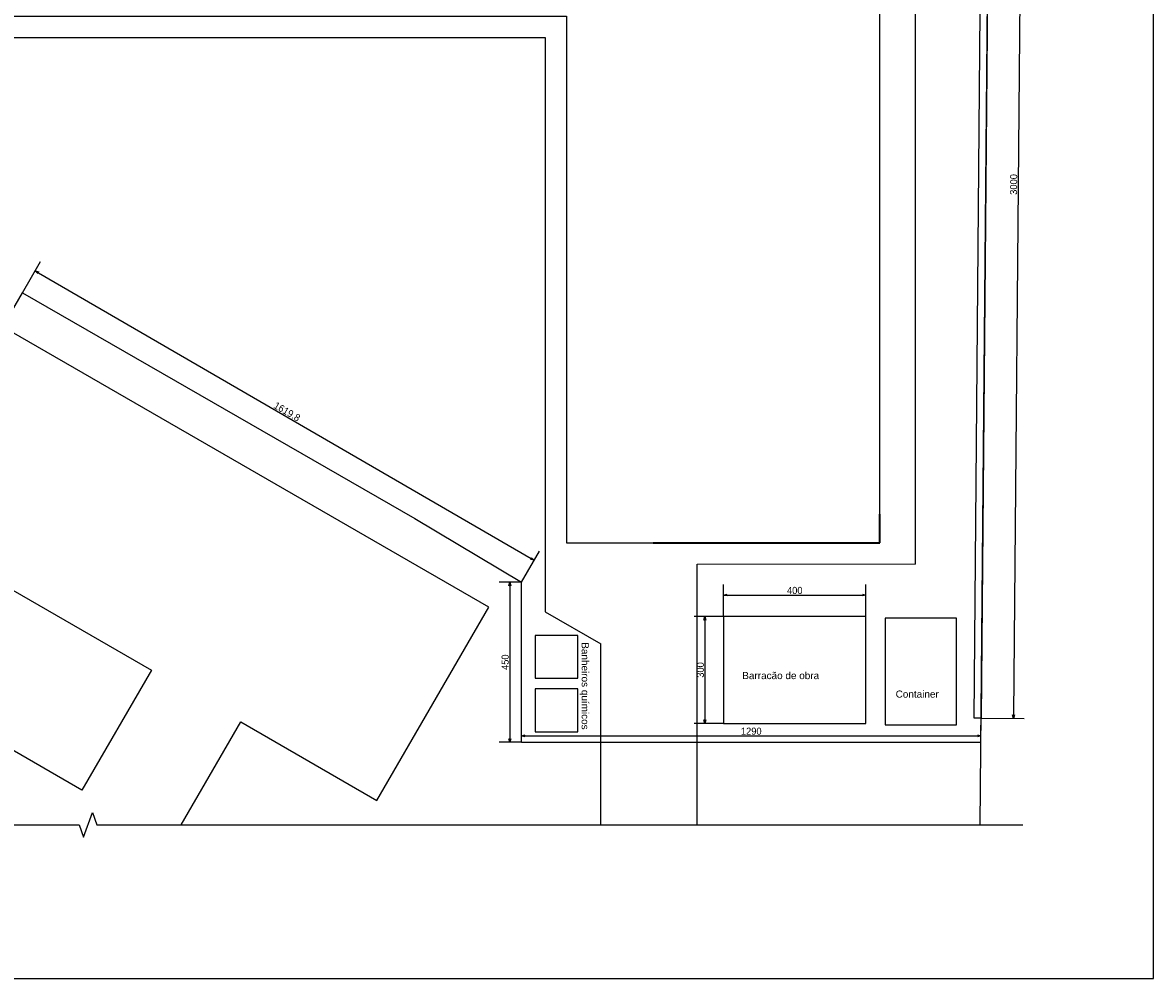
# Model space of a CAD drawing. Header units: millimetres. Extents: x -24 to 384, y -54 to 92.
# Tile 11 of 75: x 93 to 124, y 0 to 27. Entities that reach past the tile are written whole.
import ezdxf

# ---------------------------------------------------------------- set-up
doc = ezdxf.new("R2010")
doc.units = ezdxf.units.MM
doc.layers.add('A-PISOS-NIVEL', color=1, linetype='Continuous')
for name, color, linetype, lineweight in [('ARQ - COTA_NÍVEL', 2, 'Continuous', 5), ('ARQ - PAREDES_REVESTIMENTO', 3, 'Continuous', 35), ('ARQ - PISO', 9, 'Continuous', 5)]:
    doc.layers.add(name, color=color, linetype=linetype, lineweight=lineweight)
doc.styles.add('Arial_1', font='arial.ttf', dxfattribs={"height": 0.225})
doc.styles.add('GULIM', font='Gulim.ttf')
doc.linetypes.add('FENCELINE2', pattern='A,6.35,-2.54,[132,ltypeshp.shx,S=2.54,R=0,X=-2.54,Y=0],-2.54,25.4', length=36.83)
doc.dimstyles.new('GULIM-100', dxfattribs={"dimtxt": 0.2, "dimasz": 0.1, "dimexe": 0.3, "dimexo": 0, "dimgap": 0.025, "dimtad": 1, "dimdec": 1, "dimlfac": 100, "dimzin": 12, "dimdsep": 46, "dimtxsty": 'GULIM', "dimblk": 'OPEN30', "dimcen": 0, "dimclrd": 152, "dimclre": 152, "dimclrt": 152, "dimaunit": 1, "dimadec": 0, "dimazin": 0, "dimtfac": 1.875, "dimtdec": 1, "dimtmove": 2, "dimatfit": 3, "dimldrblk": 'OPEN30', "dimfxl": 0, "dimtolj": 1, "dimtzin": 12, "dimlwd": -1, "dimarcsym": 0})

# ---------------------------------------------------------------- blocks, each defined once
blk = doc.blocks.new('_Open30')
at = {"color": 0, "linetype": 'ByBlock', "lineweight": -2}
for p, q in [((-1, 0.27), (0, 0)), ((0, 0), (-1, -0.27)), ((0, 0), (-1, 0))]:
    blk.add_line(p, q, dxfattribs=at)
blk = doc.blocks.new('*D17')
at = {"color": 152, "lineweight": -2, "transparency": 16777216}
for p, q in [((92.647, 19.263), (93.153, 20.136)), ((106.657, 11.133), (107.164, 12.006))]:
    blk.add_line(p, q, dxfattribs=at)
at = {"color": 152, "transparency": 16777216}
blk.add_line((93.089, 19.826), (106.927, 11.796), dxfattribs=at)
at = {"layer": 'Defpoints', "color": 0, "transparency": 16777216}
for p in [(92.647, 19.263), (107.013, 11.746), (106.657, 11.133)]:
    blk.add_point(p, dxfattribs=at)
at = {"color": 152, "transparency": 16777216, "xscale": 0.1, "yscale": 0.1, "zscale": 0.1}
for p, rotation in [((93.003, 19.876), 149.8748062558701), ((107.013, 11.746), 329.8748062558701)]:
    blk.add_blockref('_Open30', p, dxfattribs=dict(at, rotation=rotation))
at = {"color": 152, "transparency": 16777216, "insert": (100.072, 15.922), "char_height": 0.2, "attachment_point": 5, "rotation": 329.8748, "style": 'GULIM'}
blk.add_mtext('\\A1;1619.8', dxfattribs=at)
blk = doc.blocks.new('*D18')
at = {"color": 152, "lineweight": -2, "transparency": 16777216}
for p, q in [((106.657, 6.633), (106.657, 7.116)), ((119.557, 6.633), (119.557, 7.116))]:
    blk.add_line(p, q, dxfattribs=at)
at = {"color": 152, "transparency": 16777216}
blk.add_line((106.757, 6.816), (119.457, 6.816), dxfattribs=at)
at = {"layer": 'Defpoints', "color": 0, "transparency": 16777216}
for p in [(119.557, 6.816), (106.657, 6.633), (119.557, 6.633)]:
    blk.add_point(p, dxfattribs=at)
at = {"color": 152, "transparency": 16777216, "xscale": 0.1, "yscale": 0.1, "zscale": 0.1, "rotation": 180}
blk.add_blockref('_Open30', (106.657, 6.816), dxfattribs=at)
at = {"color": 152, "transparency": 16777216, "xscale": 0.1, "yscale": 0.1, "zscale": 0.1}
blk.add_blockref('_Open30', (119.557, 6.816), dxfattribs=at)
at = {"color": 152, "transparency": 16777216, "insert": (113.107, 6.944), "char_height": 0.2, "attachment_point": 5, "style": 'GULIM'}
blk.add_mtext('\\A1;1290', dxfattribs=at)
blk = doc.blocks.new('*D24')
at = {"color": 152, "lineweight": -2, "transparency": 16777216}
for p, q in [((119.825, 37.311), (121.035, 37.301)), ((119.563, 7.313), (120.772, 7.302))]:
    blk.add_line(p, q, dxfattribs=at)
at = {"color": 152, "transparency": 16777216}
blk.add_line((120.734, 37.204), (120.473, 7.405), dxfattribs=at)
at = {"layer": 'Defpoints', "color": 0, "transparency": 16777216}
for p in [(119.825, 37.311), (119.563, 7.313), (120.472, 7.305)]:
    blk.add_point(p, dxfattribs=at)
at = {"color": 152, "transparency": 16777216, "xscale": 0.1, "yscale": 0.1, "zscale": 0.1}
for p, rotation in [((120.735, 37.303), 89.4993539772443), ((120.472, 7.305), 269.4993539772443)]:
    blk.add_blockref('_Open30', p, dxfattribs=dict(at, rotation=rotation))
at = {"color": 152, "transparency": 16777216, "insert": (120.476, 22.305), "char_height": 0.2, "attachment_point": 5, "rotation": 89.4994, "style": 'GULIM'}
blk.add_mtext('\\A1;3000', dxfattribs=at)
blk = doc.blocks.new('*D512')
at = {"color": 152, "lineweight": -2, "transparency": 16777216}
for p, q in [((112.329, 10.165), (112.329, 11.07)), ((116.329, 10.165), (116.329, 11.07))]:
    blk.add_line(p, q, dxfattribs=at)
at = {"color": 152, "transparency": 16777216}
blk.add_line((112.429, 10.77), (116.229, 10.77), dxfattribs=at)
at = {"layer": 'Defpoints', "color": 0, "transparency": 16777216}
for p in [(116.329, 10.77), (112.329, 10.165), (116.329, 10.165)]:
    blk.add_point(p, dxfattribs=at)
at = {"color": 152, "transparency": 16777216, "xscale": 0.1, "yscale": 0.1, "zscale": 0.1, "rotation": 180}
blk.add_blockref('_Open30', (112.329, 10.77), dxfattribs=at)
at = {"color": 152, "transparency": 16777216, "xscale": 0.1, "yscale": 0.1, "zscale": 0.1}
blk.add_blockref('_Open30', (116.329, 10.77), dxfattribs=at)
at = {"color": 152, "transparency": 16777216, "insert": (114.329, 10.898), "char_height": 0.2, "attachment_point": 5, "style": 'GULIM'}
blk.add_mtext('\\A1;400', dxfattribs=at)
blk = doc.blocks.new('*D513')
at = {"color": 152, "lineweight": -2, "transparency": 16777216}
for p, q in [((112.329, 10.165), (111.506, 10.165)), ((112.329, 7.165), (111.506, 7.165))]:
    blk.add_line(p, q, dxfattribs=at)
at = {"color": 152, "transparency": 16777216}
blk.add_line((111.806, 10.065), (111.806, 7.265), dxfattribs=at)
at = {"layer": 'Defpoints', "color": 0, "transparency": 16777216}
for p in [(112.329, 10.165), (111.806, 7.165), (112.329, 7.165)]:
    blk.add_point(p, dxfattribs=at)
at = {"color": 152, "transparency": 16777216, "xscale": 0.1, "yscale": 0.1, "zscale": 0.1}
for p, rotation in [((111.806, 10.165), 90), ((111.806, 7.165), 270)]:
    blk.add_blockref('_Open30', p, dxfattribs=dict(at, rotation=rotation))
at = {"color": 152, "transparency": 16777216, "insert": (111.678, 8.665), "char_height": 0.2, "attachment_point": 5, "rotation": 90, "style": 'GULIM'}
blk.add_mtext('\\A1;300', dxfattribs=at)
blk = doc.blocks.new('*D516')
at = {"color": 152, "lineweight": -2, "transparency": 16777216}
for p, q in [((106.657, 11.133), (106.025, 11.133)), ((106.657, 6.633), (106.025, 6.633))]:
    blk.add_line(p, q, dxfattribs=at)
at = {"color": 152, "transparency": 16777216}
blk.add_line((106.325, 11.033), (106.325, 6.733), dxfattribs=at)
at = {"layer": 'Defpoints', "color": 0, "transparency": 16777216}
for p in [(106.657, 11.133), (106.325, 6.633), (106.657, 6.633)]:
    blk.add_point(p, dxfattribs=at)
at = {"color": 152, "transparency": 16777216, "xscale": 0.1, "yscale": 0.1, "zscale": 0.1}
for p, rotation in [((106.325, 11.133), 90), ((106.325, 6.633), 270)]:
    blk.add_blockref('_Open30', p, dxfattribs=dict(at, rotation=rotation))
at = {"color": 152, "transparency": 16777216, "insert": (106.197, 8.883), "char_height": 0.2, "attachment_point": 5, "rotation": 90, "style": 'GULIM'}
blk.add_mtext('\\A1;450', dxfattribs=at)

msp = doc.modelspace()

# ---------------------------------------------------------------- linework, layer by layer
at = {"color": 2, "linetype": 'Continuous'}
msp.add_line((119.5368, 4.3144), (119.8251, 37.3114), dxfattribs=at)
at = {"color": 3, "linetype": 'FENCELINE2', "ltscale": 0.025}
msp.add_line((106.657, 6.6328), (106.657, 11.1328), dxfattribs=at)
msp.add_line((106.657, 6.6328), (106.657, 11.1328))
msp.add_lwpolyline([(65, 0), (124.4, 0), (124.4, 42), (65, 42)], close=True)
at = {"color": 3}
for points in [[(69.8264, 37.6768), (119.8251, 37.3114), (119.563, 7.3126), (119.363, 7.3143), (119.6233, 37.1129), (69.8249, 37.4768)], [(112.3286, 10.1652), (112.3286, 7.1652), (116.3286, 7.1652), (116.3286, 10.1652)], [(116.8677, 7.1207), (118.8677, 7.1207), (118.8677, 10.1207), (116.8677, 10.1207)], [(107.0355, 9.6311), (107.0355, 8.4311), (108.2355, 8.4311), (108.2355, 9.6311)], [(107.0355, 8.1311), (107.0355, 6.9311), (108.2355, 6.9311), (108.2355, 8.1311)]]:
    msp.add_lwpolyline(points, close=True, dxfattribs=at)
at = {"color": 2}
msp.add_lwpolyline([(73.3209, 27.0352), (107.9209, 27.0352), (107.9209, 12.2352), (116.7209, 12.2352), (116.7209, 35.8352), (73.3209, 35.8352)], close=True, dxfattribs=at)
at = {"color": 3, "linetype": 'FENCELINE2', "ltscale": 0.025}
for points in [[(92.0957, 18.3076), (92.6465, 19.2626), (103.6583, 12.9189), (106.657, 11.1328)], [(106.657, 6.6328), (119.557, 6.6328)]]:
    msp.add_lwpolyline(points, dxfattribs=at)
at = {"color": 2}
msp.add_lwpolyline([(97.1025, 4.3144), (98.7725, 7.207), (102.5981, 4.9983), (105.7356, 10.4326), (92.0957, 18.3076), (88.9582, 12.8733), (96.2611, 8.657), (94.3139, 5.2844), (92.0608, 6.5853), (88.1275, 4.3144)], dxfattribs=at)
at = {"color": 2, "linetype": 'Continuous'}
msp.add_lwpolyline([(68.2339, 4.3144), (94.2349, 4.3144), (94.3599, 3.971), (94.6099, 4.6578), (94.7349, 4.3144), (120.7358, 4.3144)], dxfattribs=at)
at = {"layer": 'A-PISOS-NIVEL', "color": 252}
for p, q in [((117.7209, 11.6354), (117.7209, 36.4291)), ((81.7573, 26.4316), (107.3233, 26.4316)), ((107.3233, 26.4316), (107.3233, 11.6354)), ((107.3233, 11.6354), (107.3233, 10.2992)), ((111.5883, 4.3144), (111.5883, 11.6354)), ((107.3233, 10.2992), (108.8883, 9.3957)), ((108.8883, 4.3144), (108.8883, 9.3957))]:
    msp.add_line(p, q, dxfattribs=at)
at = {"layer": 'ARQ - PAREDES_REVESTIMENTO'}
for p, q in [((116.7209, 12.2352), (116.7209, 13.045)), ((110.3526, 12.2352), (116.7209, 12.2352))]:
    msp.add_line(p, q, dxfattribs=at)
at = {"layer": 'ARQ - PISO'}
msp.add_line((111.5883, 11.6354), (117.7209, 11.6354), dxfattribs=at)

# ---------------------------------------------------------------- texts
at = {"layer": 'ARQ - COTA_NÍVEL', "style": 'Arial_1'}
for s, rotation, p in [('Banheiros químicos', 270, (108.3457, 9.4424)), ('Barracão de obra', 360, (112.8558, 8.4074)), ('Container', 360, (117.1623, 7.8873))]:
    msp.add_text(s, height=0.2, rotation=rotation, dxfattribs=at).set_placement(p)

# ---------------------------------------------------------------- dimensions: what is measured, and where the dimension line sits
for p1, p2, distance, picture, middle in [((119.8251, 37.3114), (119.563, 7.3126), 0.9095, '*D24', (120.476, 22.3052)), ((92.6465, 19.2626), (106.657, 11.1328), 0.7093, '*D17', (100.0719, 15.9217)), ((106.657, 6.6328), (119.557, 6.6328), 0.1832, '*D18', (113.107, 6.9438))]:
    dim = msp.add_aligned_dim(p1=p1, p2=p2, distance=distance, dimstyle='GULIM-100')
    dim.commit()
    dim.dimension.update_dxf_attribs({"geometry": picture, "text_midpoint": middle})
for base, p1, p2, picture, middle in [((106.3251, 6.6328), (106.657, 11.1328), (106.657, 6.6328), '*D516', (106.1974, 8.8828)), ((111.806, 7.1652), (112.3286, 10.1652), (112.3286, 7.1652), '*D513', (111.6785, 8.6652))]:
    dim = msp.add_linear_dim(base=base, p1=p1, p2=p2, angle=90, dimstyle='GULIM-100')
    dim.commit()
    dim.dimension.update_dxf_attribs({"geometry": picture, "text_midpoint": middle})
dim = msp.add_linear_dim(base=(116.3286, 10.7701), p1=(112.3286, 10.1652), p2=(116.3286, 10.1652), dimstyle='GULIM-100')
dim.commit()
dim.dimension.update_dxf_attribs({"geometry": '*D512', "text_midpoint": (114.3286, 10.8977)})

doc.saveas('drawing.dxf')
